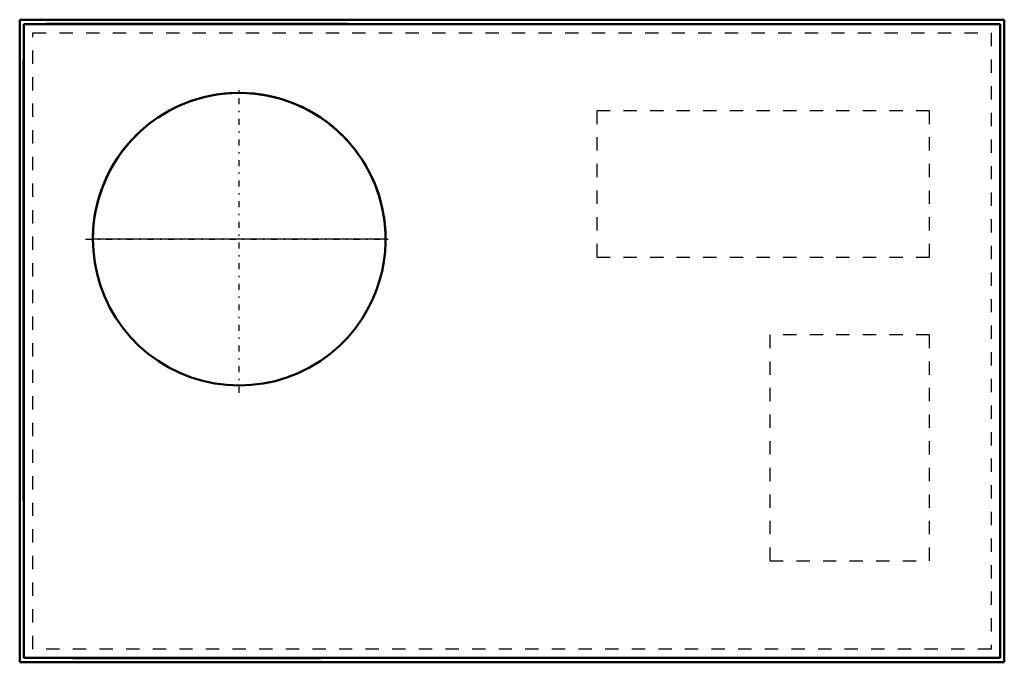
# Model space of a CAD drawing. Header units: inches. Extents: x -37 to 37, y -24.2 to 24.2.
import ezdxf

# ---------------------------------------------------------------- set-up
doc = ezdxf.new("R2010")
doc.units = ezdxf.units.IN
doc.header["$MEASUREMENT"] = 0
doc.linetypes.add('Center', pattern=[1.5, 0.45, -0.5, 0.05, -0.5])
doc.linetypes.add('Dashed', pattern=[2, 1, -1])
for name, color, linetype, lineweight in [('AM_0', 7, 'Continuous', 50), ('AM_4', 3, 'Continuous', 25), ('AM_7', 7, 'Center', 25), ('AM_9', 6, 'Dashed', 25)]:
    doc.layers.add(name, color=color, linetype=linetype, lineweight=lineweight)

# ---------------------------------------------------------------- blocks, each defined once
blk = doc.blocks.new('1_DSG0363DL00001S_PART8_0_in_DSG0363DL00001S_4')
at = {"layer": 'AM_0'}
for p, q in [((-37, 24.15625), (-37, -24.15625)), ((37, 24.15625), (-37, 24.15625)), ((37, -24.15625), (37, 24.15625)), ((-37, -24.15625), (37, -24.15625))]:
    blk.add_line(p, q, dxfattribs=at)
at = {"layer": 'AM_9'}
for p, q in [((-36, -23.15625), (-36, 23.15625)), ((-36, 23.15625), (36, 23.15625)), ((36, 23.15625), (36, -23.15625)), ((36, -23.15625), (-36, -23.15625))]:
    blk.add_line(p, q, dxfattribs=at)
blk = doc.blocks.new('2_DSG0363DL00001S_PART7_0_in_DSG0363DL00001S_4')
at = {"layer": 'AM_0'}
for p, q in [((-36.6875, 23.8125), (-36.6875, -23.8125)), ((36.6875, 23.8125), (-36.6875, 23.8125)), ((36.6875, -23.8125), (36.6875, 23.8125)), ((-36.6875, -23.8125), (36.6875, -23.8125))]:
    blk.add_line(p, q, dxfattribs=at)
blk = doc.blocks.new('3_DSG0363DL00001S_PART6_0_in_DSG0363DL00001S_4')
at = {"layer": 'AM_9'}
for p, q in [((6.375, 17.3125), (6.375, 6.3125)), ((31.375, 17.3125), (6.375, 17.3125)), ((31.375, 6.3125), (31.375, 17.3125)), ((6.375, 6.3125), (31.375, 6.3125))]:
    blk.add_line(p, q, dxfattribs=at)
blk = doc.blocks.new('4_DSG0363DL00001S_PART5_0_in_DSG0363DL00001S_4')
at = {"layer": 'AM_9'}
for p, q in [((19.375, 0.46875), (19.375, -16.53125)), ((31.375, 0.46875), (19.375, 0.46875)), ((31.375, -16.53125), (31.375, 0.46875)), ((19.375, -16.53125), (31.375, -16.53125))]:
    blk.add_line(p, q, dxfattribs=at)
blk = doc.blocks.new('5_DSG0363DL00001S_PART4_0_in_DSG0363DL00001S_4')
at = {"layer": 'AM_0'}
for p, q in [((-36.71875, 21.15625), (-36.6875, 21.15625)), ((-36.71875, -12.078125), (-36.71875, 21.15625)), ((-36.6875, -12.078125), (-36.71875, -12.078125))]:
    blk.add_line(p, q, dxfattribs=at)
blk = doc.blocks.new('6_DSG0363DL00001S_PART3_0_in_DSG0363DL00001S_4')
at = {"layer": 'AM_0'}
for p, q in [((-35, 23.844), (-35, 23.812)), ((-35, 23.844), (-12.333, 23.844)), ((-12.333, 23.812), (-12.333, 23.844))]:
    blk.add_line(p, q, dxfattribs=at)
blk = doc.blocks.new('7_DSG0363DL00001S_PART2_0_in_DSG0363DL00001S_4')
at = {"layer": 'AM_0'}
for p, q in [((-31.368, 9.355), (-31.447, 8.734)), ((-31.447, 8.734), (-31.472, 8.439)), ((-31.499, 7.788), (-31.5, 7.692)), ((-9.5, 7.695), (-9.501, 7.819))]:
    blk.add_line(p, q, dxfattribs=at)
for points in [[(-9.501, 7.819), (-9.508, 8.075), (-9.589, 9.05), (-9.755, 10.013), (-10.007, 10.958), (-10.342, 11.876), (-10.757, 12.762), (-11.248, 13.607), (-11.813, 14.405), (-12.447, 15.149), (-13.144, 15.835), (-13.899, 16.456), (-14.706, 17.007), (-15.56, 17.484), (-16.452, 17.884), (-17.376, 18.203), (-18.325, 18.439), (-19.291, 18.59), (-20.266, 18.654), (-21.244, 18.631), (-22.215, 18.522), (-23.173, 18.326), (-24.107, 18.048), (-24.986, 17.7), (-25.801, 17.294), (-26.309, 16.997), (-26.788, 16.682), (-27.238, 16.351), (-27.705, 15.968), (-28.221, 15.492), (-28.769, 14.91), (-29.332, 14.213), (-29.888, 13.389), (-30.41, 12.431), (-30.761, 11.621), (-31.061, 10.734), (-31.295, 9.77), (-31.368, 9.355)], [(-31.472, 8.439), (-31.498, 7.885), (-31.499, 7.788)], [(-9.5, 7.656), (-9.5, 7.656), (-9.5, 7.653), (-9.5, 7.641), (-9.5, 7.596), (-9.503, 7.415), (-9.543, 6.691), (-9.63, 5.969), (-9.765, 5.255), (-9.951, 4.538), (-10.185, 3.836), (-10.459, 3.165), (-10.778, 2.51), (-11.237, 1.723), (-11.764, 0.972), (-12.347, 0.272), (-12.991, -0.382), (-13.684, -0.978), (-14.425, -1.514), (-15.23, -1.999), (-16.075, -2.414), (-16.923, -2.746), (-17.803, -3.008), (-18.694, -3.195), (-19.605, -3.307), (-20.515, -3.344), (-21.431, -3.304), (-22.335, -3.19), (-23.232, -2.999), (-24.107, -2.736), (-24.957, -2.4), (-25.8, -1.983), (-26.604, -1.495), (-27.34, -0.958), (-28.034, -0.358), (-28.672, 0.293), (-29.257, 0.999), (-29.778, 1.746), (-30.238, 2.54), (-30.628, 3.363), (-30.95, 4.221), (-31.186, 5.048), (-31.358, 5.895), (-31.464, 6.77), (-31.5, 7.656)]]:
    blk.add_lwpolyline(points, dxfattribs=at)
blk.add_arc((-20.5, 7.656), 11, 360, 180, dxfattribs=at)
at = {"layer": 'AM_4'}
blk.add_line((-9.5, 7.656), (-31.5, 7.656), dxfattribs=at)
at = {"layer": 'AM_7'}
for p, q in [((-20.5, -3.894), (-20.5, 19.206)), ((-32.05, 7.656), (-8.95, 7.656))]:
    blk.add_line(p, q, dxfattribs=at)
blk = doc.blocks.new('8_DSG0363DL00001S_PART1_0_in_DSG0363DL00001S_4')
at = {"layer": 'AM_0'}
for p, q in [((-33, -23.844), (-33, -23.813)), ((-14.333, -23.844), (-33, -23.844)), ((-14.333, -23.813), (-14.333, -23.844))]:
    blk.add_line(p, q, dxfattribs=at)

msp = doc.modelspace()

# ---------------------------------------------------------------- block references
for name in ['1_DSG0363DL00001S_PART8_0_in_DSG0363DL00001S_4', '2_DSG0363DL00001S_PART7_0_in_DSG0363DL00001S_4', '6_DSG0363DL00001S_PART3_0_in_DSG0363DL00001S_4', '5_DSG0363DL00001S_PART4_0_in_DSG0363DL00001S_4', '7_DSG0363DL00001S_PART2_0_in_DSG0363DL00001S_4', '3_DSG0363DL00001S_PART6_0_in_DSG0363DL00001S_4', '4_DSG0363DL00001S_PART5_0_in_DSG0363DL00001S_4', '8_DSG0363DL00001S_PART1_0_in_DSG0363DL00001S_4']:
    msp.add_blockref(name, (0, 0))

doc.saveas('drawing.dxf')
